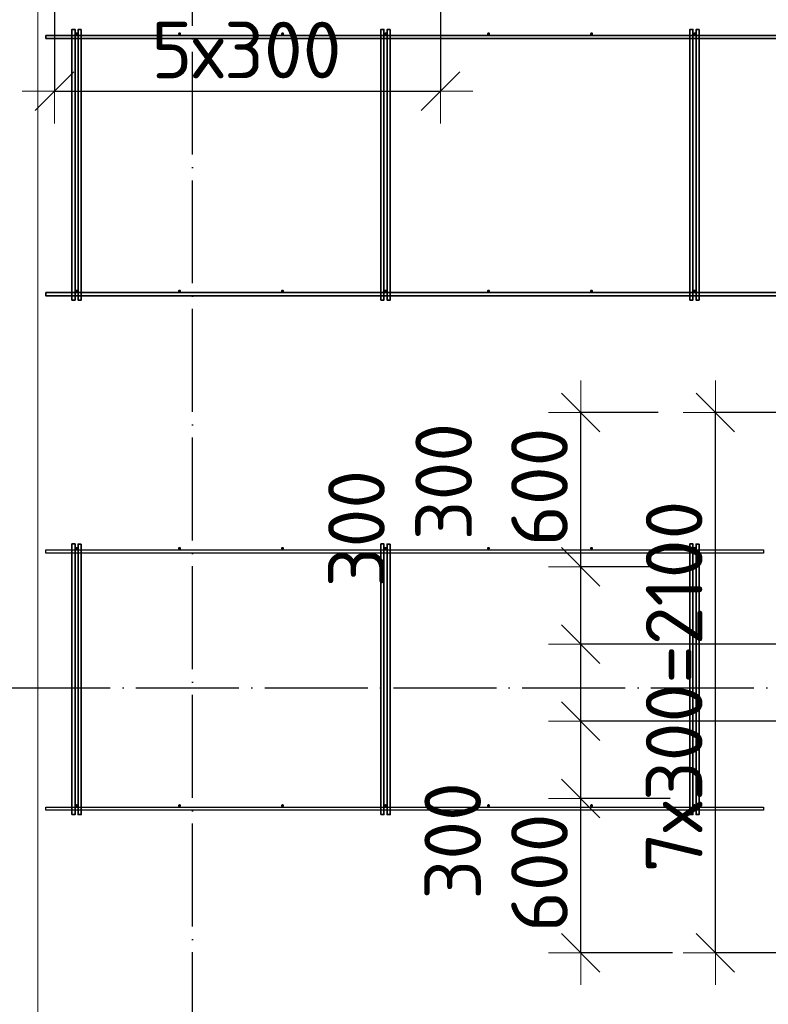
# Model space of a CAD drawing. Header units: millimetres. Extents: x -3725 to 93325, y -74170 to 82591.
# Tile 101 of 133: x 60529 to 63437, y 56030 to 59857. Entities that reach past the tile are written whole.
import ezdxf

# ---------------------------------------------------------------- set-up
doc = ezdxf.new("R2010")
doc.units = ezdxf.units.MM
doc.header["$PDMODE"] = 65
for name, pattern in [('______11', [500, 400, -50, 0, -50]), ('______3', [500, 400, -100]), ('______5', [1100, 800, -100, 100, -100])]:
    doc.linetypes.add(name, pattern=pattern)
doc.layers.add('Арм.стержн. Фиксатор', color=7, linetype='Continuous', lineweight=35, true_color=0x501e0f)
doc.layers.add('Осевая линия_ общее', color=7, linetype='______5', lineweight=13, true_color=0xa0a0a0)
for name, color, linetype, lineweight in [('Балка_ общее', 7, '______3', 13), ('Размерная линия_ общее', 7, 'Continuous', 13), ('Фундамент (1)', 7, 'Continuous', 35)]:
    doc.layers.add(name, color=color, linetype=linetype, lineweight=lineweight)
doc.styles.add('ISOCPEUR', font='ISOCPEUR')
doc.dimstyles.new('DIMSTYLE_3', dxfattribs={"dimtxt": 220, "dimasz": 250, "dimexe": 0, "dimexo": 0, "dimgap": 110, "dimtad": 2, "dimdec": 0, "dimrnd": 5, "dimzin": 12, "dimdsep": 46, "dimtxsty": 'ISOCPEUR', "dimblk1": 'ALL_ML_STRICH', "dimblk2": 'ALL_ML_STRICH', "dimsah": 1, "dimcen": 0, "dimclrd": 7, "dimclre": 256, "dimclrt": 7, "dimadec": 0, "dimazin": 0, "dimtfac": 1, "dimtdec": 0, "dimtix": 1, "dimtmove": 2, "dimatfit": 3, "dimfxl": 0, "dimtzin": 0, "dimlwd": 0, "dimlwe": -3, "dimarcsym": 0})
doc.dimstyles.new('DIMSTYLE_5', dxfattribs={"dimtxt": 220, "dimasz": 250, "dimexe": 0, "dimexo": 0, "dimgap": 110, "dimtad": 2, "dimdec": 0, "dimrnd": 5, "dimzin": 12, "dimdsep": 46, "dimtxsty": 'ISOCPEUR', "dimblk1": 'ALL_ML_STRICH', "dimblk2": 'ALL_ML_STRICH', "dimsah": 1, "dimcen": 0, "dimclrd": 7, "dimclre": 256, "dimclrt": 7, "dimadec": 0, "dimazin": 0, "dimtfac": 1, "dimtdec": 0, "dimtix": 1, "dimtmove": 2, "dimatfit": 3, "dimfxl": 0, "dimtvp": 1.2, "dimtzin": 0, "dimlwd": 0, "dimlwe": -3, "dimarcsym": 0})

# ---------------------------------------------------------------- blocks, each defined once
blk = doc.blocks.new('СЛОЖНЫЙ_ОБЪЕКТ_5')
at = {"layer": 'Осевая линия_ общее', "color": 253, "linetype": '______11', "lineweight": -3, "true_color": 0xa0a0a0, "transparency": 33554687}
for p, q in [((61200, 45830), (61200, 69510)), ((57980, 57260), (76830, 57260))]:
    blk.add_line(p, q, dxfattribs=at)
blk = doc.blocks.new('ALL_ML_STRICH')
at = {"color": 0, "linetype": 'ByBlock', "lineweight": -2}
for p, q in [((0, -0.5), (0, 0.5)), ((-0.3, -0.3), (0.3, 0.3)), ((-1, 0), (0.5, 0))]:
    blk.add_line(p, q, dxfattribs=at)
blk = doc.blocks.new('*D114')
at = {"layer": 'DEFPOINTS', "color": 7, "linetype": 'Continuous', "lineweight": 13, "transparency": 33554687}
for p in [(60664, 60958.6), (62164, 60137.3), (60664, 59579.2)]:
    blk.add_point(p, dxfattribs=at)
at = {"layer": 'Размерная линия_ общее', "color": 253, "linetype": 'Continuous', "lineweight": -2, "true_color": 0xa0a0a0, "transparency": 33554687}
for p, q in [((60664, 60858.6), (60664, 59579.2)), ((62164, 60037.3), (62164, 59579.2))]:
    blk.add_line(p, q, dxfattribs=at)
at = {"layer": 'Размерная линия_ общее', "color": 7, "linetype": 'Continuous', "lineweight": -2, "transparency": 33554687}
blk.add_line((60664, 59579.2), (62164, 59579.2), dxfattribs=at)
at = {"layer": 'Размерная линия_ общее', "color": 7, "linetype": 'Continuous', "lineweight": 13, "transparency": 33554687, "xscale": 250, "yscale": 250, "zscale": 250, "rotation": 180}
blk.add_blockref('ALL_ML_STRICH', (60664, 59579.2), dxfattribs=at)
at = {"layer": 'Размерная линия_ общее', "color": 7, "linetype": 'Continuous', "lineweight": 13, "transparency": 33554687, "xscale": 250, "yscale": 250, "zscale": 250}
blk.add_blockref('ALL_ML_STRICH', (62164, 59579.2), dxfattribs=at)
at = {"layer": 'Размерная линия_ общее', "color": 7, "linetype": 'Continuous', "lineweight": 13, "transparency": 33554687, "insert": (61040, 59849.2), "char_height": 220, "width": 11, "attachment_point": 1, "line_spacing_factor": 0.60241, "style": 'ISOCPEUR'}
blk.add_mtext('5х300', dxfattribs=at)
blk = doc.blocks.new('*D148')
at = {"layer": 'DEFPOINTS', "color": 7, "linetype": 'Continuous', "lineweight": 13, "transparency": 33554687}
for p in [(63707.5, 58330), (63230.9, 56230), (63707.5, 56230)]:
    blk.add_point(p, dxfattribs=at)
at = {"layer": 'Размерная линия_ общее', "color": 253, "linetype": 'Continuous', "lineweight": -2, "true_color": 0xa0a0a0, "transparency": 33554687}
for p, q in [((63607.5, 58330), (63230.9, 58330)), ((63607.5, 56230), (63230.9, 56230))]:
    blk.add_line(p, q, dxfattribs=at)
at = {"layer": 'Размерная линия_ общее', "color": 7, "linetype": 'Continuous', "lineweight": -2, "transparency": 33554687}
blk.add_line((63230.9, 56230), (63230.9, 58330), dxfattribs=at)
at = {"layer": 'Размерная линия_ общее', "color": 7, "linetype": 'Continuous', "lineweight": 13, "transparency": 33554687, "xscale": 250, "yscale": 250, "zscale": 250}
for p, rotation in [((63230.9, 58330), 90), ((63230.9, 56230), 270)]:
    blk.add_blockref('ALL_ML_STRICH', p, dxfattribs=dict(at, rotation=rotation))
at = {"layer": 'Размерная линия_ общее', "color": 7, "linetype": 'Continuous', "lineweight": 13, "transparency": 33554687, "insert": (62960.9, 56543), "char_height": 220, "width": 11, "attachment_point": 1, "rotation": 90, "line_spacing_factor": 0.60241, "style": 'ISOCPEUR'}
blk.add_mtext('7х300=2100', dxfattribs=at)
blk = doc.blocks.new('*D149')
at = {"layer": 'DEFPOINTS', "color": 7, "linetype": 'Continuous', "lineweight": 13, "transparency": 33554687}
for p in [(63155.9, 56830), (62707.9, 56230), (63164.3, 56230)]:
    blk.add_point(p, dxfattribs=at)
at = {"layer": 'Размерная линия_ общее', "color": 253, "linetype": 'Continuous', "lineweight": -2, "true_color": 0xa0a0a0, "transparency": 33554687}
for p, q in [((63055.9, 56830), (62707.9, 56830)), ((63064.3, 56230), (62707.9, 56230))]:
    blk.add_line(p, q, dxfattribs=at)
at = {"layer": 'Размерная линия_ общее', "color": 7, "linetype": 'Continuous', "lineweight": -2, "transparency": 33554687}
blk.add_line((62707.9, 56230), (62707.9, 56830), dxfattribs=at)
at = {"layer": 'Размерная линия_ общее', "color": 7, "linetype": 'Continuous', "lineweight": 13, "transparency": 33554687, "xscale": 250, "yscale": 250, "zscale": 250}
for p, rotation in [((62707.9, 56830), 90), ((62707.9, 56230), 270)]:
    blk.add_blockref('ALL_ML_STRICH', p, dxfattribs=dict(at, rotation=rotation))
at = {"layer": 'Размерная линия_ общее', "color": 7, "linetype": 'Continuous', "lineweight": 13, "transparency": 33554687, "insert": (62547.9, 56541), "char_height": 220, "width": 660, "attachment_point": 5, "rotation": 90, "style": 'ISOCPEUR'}
blk.add_mtext('\\A1;{600}', dxfattribs=at)
blk = doc.blocks.new('*D150')
at = {"layer": 'DEFPOINTS', "color": 7, "linetype": 'Continuous', "lineweight": 13, "transparency": 33554687}
for p in [(64621.1, 57130), (62707.9, 56830), (63155.9, 56830)]:
    blk.add_point(p, dxfattribs=at)
at = {"layer": 'Размерная линия_ общее', "color": 253, "linetype": 'Continuous', "lineweight": -2, "true_color": 0xa0a0a0, "transparency": 33554687}
for p, q in [((64521.1, 57130), (62707.9, 57130)), ((63055.9, 56830), (62707.9, 56830))]:
    blk.add_line(p, q, dxfattribs=at)
at = {"layer": 'Размерная линия_ общее', "color": 7, "linetype": 'Continuous', "lineweight": -2, "transparency": 33554687}
blk.add_line((62707.9, 56830), (62707.9, 57130), dxfattribs=at)
at = {"layer": 'Размерная линия_ общее', "color": 7, "linetype": 'Continuous', "lineweight": 13, "transparency": 33554687, "xscale": 250, "yscale": 250, "zscale": 250}
for p, rotation in [((62707.9, 57130), 90), ((62707.9, 56830), 270)]:
    blk.add_blockref('ALL_ML_STRICH', p, dxfattribs=dict(at, rotation=rotation))
at = {"layer": 'Размерная линия_ общее', "color": 7, "linetype": 'Continuous', "lineweight": 13, "transparency": 33554687, "insert": (62210.9, 56665.1), "char_height": 220, "width": 660, "attachment_point": 5, "rotation": 90, "style": 'ISOCPEUR'}
blk.add_mtext('\\A1;{300}', dxfattribs=at)
blk = doc.blocks.new('*D151')
at = {"layer": 'DEFPOINTS', "color": 7, "linetype": 'Continuous', "lineweight": 13, "transparency": 33554687}
for p in [(64621.1, 57430), (62707.9, 57130), (64621.1, 57130)]:
    blk.add_point(p, dxfattribs=at)
at = {"layer": 'Размерная линия_ общее', "color": 253, "linetype": 'Continuous', "lineweight": -2, "true_color": 0xa0a0a0, "transparency": 33554687}
for p, q in [((64521.1, 57430), (62707.9, 57430)), ((64521.1, 57130), (62707.9, 57130))]:
    blk.add_line(p, q, dxfattribs=at)
at = {"layer": 'Размерная линия_ общее', "color": 7, "linetype": 'Continuous', "lineweight": -2, "transparency": 33554687}
blk.add_line((62707.9, 57130), (62707.9, 57430), dxfattribs=at)
at = {"layer": 'Размерная линия_ общее', "color": 7, "linetype": 'Continuous', "lineweight": 13, "transparency": 33554687, "xscale": 250, "yscale": 250, "zscale": 250}
for p, rotation in [((62707.9, 57430), 90), ((62707.9, 57130), 270)]:
    blk.add_blockref('ALL_ML_STRICH', p, dxfattribs=dict(at, rotation=rotation))
at = {"layer": 'Размерная линия_ общее', "color": 7, "linetype": 'Continuous', "lineweight": 13, "transparency": 33554687, "insert": (61837.1, 57878.9), "char_height": 220, "width": 660, "attachment_point": 5, "rotation": 90, "style": 'ISOCPEUR'}
blk.add_mtext('\\A1;{300}', dxfattribs=at)
blk = doc.blocks.new('*D152')
at = {"layer": 'DEFPOINTS', "color": 7, "linetype": 'Continuous', "lineweight": 13, "transparency": 33554687}
for p in [(63103.9, 57730), (62707.9, 57430), (64621.1, 57430)]:
    blk.add_point(p, dxfattribs=at)
at = {"layer": 'Размерная линия_ общее', "color": 253, "linetype": 'Continuous', "lineweight": -2, "true_color": 0xa0a0a0, "transparency": 33554687}
for p, q in [((63003.9, 57730), (62707.9, 57730)), ((64521.1, 57430), (62707.9, 57430))]:
    blk.add_line(p, q, dxfattribs=at)
at = {"layer": 'Размерная линия_ общее', "color": 7, "linetype": 'Continuous', "lineweight": -2, "transparency": 33554687}
blk.add_line((62707.9, 57430), (62707.9, 57730), dxfattribs=at)
at = {"layer": 'Размерная линия_ общее', "color": 7, "linetype": 'Continuous', "lineweight": 13, "transparency": 33554687, "xscale": 250, "yscale": 250, "zscale": 250}
for p, rotation in [((62707.9, 57730), 90), ((62707.9, 57430), 270)]:
    blk.add_blockref('ALL_ML_STRICH', p, dxfattribs=dict(at, rotation=rotation))
at = {"layer": 'Размерная линия_ общее', "color": 7, "linetype": 'Continuous', "lineweight": 13, "transparency": 33554687, "insert": (62175.8, 58061.9), "char_height": 220, "width": 660, "attachment_point": 5, "rotation": 90, "style": 'ISOCPEUR'}
blk.add_mtext('\\A1;{300}', dxfattribs=at)
blk = doc.blocks.new('*D153')
at = {"layer": 'DEFPOINTS', "color": 7, "linetype": 'Continuous', "lineweight": 13, "transparency": 33554687}
for p in [(63109.4, 58330), (62707.9, 57730), (63103.9, 57730)]:
    blk.add_point(p, dxfattribs=at)
at = {"layer": 'Размерная линия_ общее', "color": 253, "linetype": 'Continuous', "lineweight": -2, "true_color": 0xa0a0a0, "transparency": 33554687}
for p, q in [((63009.4, 58330), (62707.9, 58330)), ((63003.9, 57730), (62707.9, 57730))]:
    blk.add_line(p, q, dxfattribs=at)
at = {"layer": 'Размерная линия_ общее', "color": 7, "linetype": 'Continuous', "lineweight": -2, "transparency": 33554687}
blk.add_line((62707.9, 57730), (62707.9, 58330), dxfattribs=at)
at = {"layer": 'Размерная линия_ общее', "color": 7, "linetype": 'Continuous', "lineweight": 13, "transparency": 33554687, "xscale": 250, "yscale": 250, "zscale": 250}
for p, rotation in [((62707.9, 58330), 90), ((62707.9, 57730), 270)]:
    blk.add_blockref('ALL_ML_STRICH', p, dxfattribs=dict(at, rotation=rotation))
at = {"layer": 'Размерная линия_ общее', "color": 7, "linetype": 'Continuous', "lineweight": 13, "transparency": 33554687, "insert": (62547.9, 58041), "char_height": 220, "width": 660, "attachment_point": 5, "rotation": 90, "style": 'ISOCPEUR'}
blk.add_mtext('\\A1;{600}', dxfattribs=at)

msp = doc.modelspace()

# ---------------------------------------------------------------- hatches: boundary and pattern name
at = {"layer": 'Арм.стержн. Фиксатор', "linetype": 'Continuous', "lineweight": 35, "transparency": 33554687}
for points in [[(60756, 59802), (60755.5, 59804.3), (60754.2, 59806.2), (60752.3, 59807.5), (60750, 59808), (60747.7, 59807.5), (60745.8, 59806.2), (60744.5, 59804.3), (60744, 59802), (60744.5, 59799.7), (60745.8, 59797.8), (60747.7, 59796.5), (60750, 59796), (60752.3, 59796.5), (60754.2, 59797.8), (60755.5, 59799.7)], [(61156, 59802), (61155.5, 59804.3), (61154.2, 59806.2), (61152.3, 59807.5), (61150, 59808), (61147.7, 59807.5), (61145.8, 59806.2), (61144.5, 59804.3), (61144, 59802), (61144.5, 59799.7), (61145.8, 59797.8), (61147.7, 59796.5), (61150, 59796), (61152.3, 59796.5), (61154.2, 59797.8), (61155.5, 59799.7)], [(61556, 59802), (61555.5, 59804.3), (61554.2, 59806.2), (61552.3, 59807.5), (61550, 59808), (61547.7, 59807.5), (61545.8, 59806.2), (61544.5, 59804.3), (61544, 59802), (61544.5, 59799.7), (61545.8, 59797.8), (61547.7, 59796.5), (61550, 59796), (61552.3, 59796.5), (61554.2, 59797.8), (61555.5, 59799.7)], [(61956, 59802), (61955.5, 59804.3), (61954.2, 59806.2), (61952.3, 59807.5), (61950, 59808), (61947.7, 59807.5), (61945.8, 59806.2), (61944.5, 59804.3), (61944, 59802), (61944.5, 59799.7), (61945.8, 59797.8), (61947.7, 59796.5), (61950, 59796), (61952.3, 59796.5), (61954.2, 59797.8), (61955.5, 59799.7)], [(62356, 59802), (62355.5, 59804.3), (62354.2, 59806.2), (62352.3, 59807.5), (62350, 59808), (62347.7, 59807.5), (62345.8, 59806.2), (62344.5, 59804.3), (62344, 59802), (62344.5, 59799.7), (62345.8, 59797.8), (62347.7, 59796.5), (62350, 59796), (62352.3, 59796.5), (62354.2, 59797.8), (62355.5, 59799.7)], [(62756, 59802), (62755.5, 59804.3), (62754.2, 59806.2), (62752.3, 59807.5), (62750, 59808), (62747.7, 59807.5), (62745.8, 59806.2), (62744.5, 59804.3), (62744, 59802), (62744.5, 59799.7), (62745.8, 59797.8), (62747.7, 59796.5), (62750, 59796), (62752.3, 59796.5), (62754.2, 59797.8), (62755.5, 59799.7)], [(63156, 59802), (63155.5, 59804.3), (63154.2, 59806.2), (63152.3, 59807.5), (63150, 59808), (63147.7, 59807.5), (63145.8, 59806.2), (63144.5, 59804.3), (63144, 59802), (63144.5, 59799.7), (63145.8, 59797.8), (63147.7, 59796.5), (63150, 59796), (63152.3, 59796.5), (63154.2, 59797.8), (63155.5, 59799.7)], [(60756, 58802), (60755.5, 58804.3), (60754.2, 58806.2), (60752.3, 58807.5), (60750, 58808), (60747.7, 58807.5), (60745.8, 58806.2), (60744.5, 58804.3), (60744, 58802), (60744.5, 58799.7), (60745.8, 58797.8), (60747.7, 58796.5), (60750, 58796), (60752.3, 58796.5), (60754.2, 58797.8), (60755.5, 58799.7)], [(61156, 58802), (61155.5, 58804.3), (61154.2, 58806.2), (61152.3, 58807.5), (61150, 58808), (61147.7, 58807.5), (61145.8, 58806.2), (61144.5, 58804.3), (61144, 58802), (61144.5, 58799.7), (61145.8, 58797.8), (61147.7, 58796.5), (61150, 58796), (61152.3, 58796.5), (61154.2, 58797.8), (61155.5, 58799.7)], [(61556, 58802), (61555.5, 58804.3), (61554.2, 58806.2), (61552.3, 58807.5), (61550, 58808), (61547.7, 58807.5), (61545.8, 58806.2), (61544.5, 58804.3), (61544, 58802), (61544.5, 58799.7), (61545.8, 58797.8), (61547.7, 58796.5), (61550, 58796), (61552.3, 58796.5), (61554.2, 58797.8), (61555.5, 58799.7)], [(61956, 58802), (61955.5, 58804.3), (61954.2, 58806.2), (61952.3, 58807.5), (61950, 58808), (61947.7, 58807.5), (61945.8, 58806.2), (61944.5, 58804.3), (61944, 58802), (61944.5, 58799.7), (61945.8, 58797.8), (61947.7, 58796.5), (61950, 58796), (61952.3, 58796.5), (61954.2, 58797.8), (61955.5, 58799.7)], [(62356, 58802), (62355.5, 58804.3), (62354.2, 58806.2), (62352.3, 58807.5), (62350, 58808), (62347.7, 58807.5), (62345.8, 58806.2), (62344.5, 58804.3), (62344, 58802), (62344.5, 58799.7), (62345.8, 58797.8), (62347.7, 58796.5), (62350, 58796), (62352.3, 58796.5), (62354.2, 58797.8), (62355.5, 58799.7)], [(62756, 58802), (62755.5, 58804.3), (62754.2, 58806.2), (62752.3, 58807.5), (62750, 58808), (62747.7, 58807.5), (62745.8, 58806.2), (62744.5, 58804.3), (62744, 58802), (62744.5, 58799.7), (62745.8, 58797.8), (62747.7, 58796.5), (62750, 58796), (62752.3, 58796.5), (62754.2, 58797.8), (62755.5, 58799.7)], [(63156, 58802), (63155.5, 58804.3), (63154.2, 58806.2), (63152.3, 58807.5), (63150, 58808), (63147.7, 58807.5), (63145.8, 58806.2), (63144.5, 58804.3), (63144, 58802), (63144.5, 58799.7), (63145.8, 58797.8), (63147.7, 58796.5), (63150, 58796), (63152.3, 58796.5), (63154.2, 58797.8), (63155.5, 58799.7)], [(60756, 57802), (60755.5, 57804.3), (60754.2, 57806.2), (60752.3, 57807.5), (60750, 57808), (60747.7, 57807.5), (60745.8, 57806.2), (60744.5, 57804.3), (60744, 57802), (60744.5, 57799.7), (60745.8, 57797.8), (60747.7, 57796.5), (60750, 57796), (60752.3, 57796.5), (60754.2, 57797.8), (60755.5, 57799.7)], [(61156, 57802), (61155.5, 57804.3), (61154.2, 57806.2), (61152.3, 57807.5), (61150, 57808), (61147.7, 57807.5), (61145.8, 57806.2), (61144.5, 57804.3), (61144, 57802), (61144.5, 57799.7), (61145.8, 57797.8), (61147.7, 57796.5), (61150, 57796), (61152.3, 57796.5), (61154.2, 57797.8), (61155.5, 57799.7)], [(61556, 57802), (61555.5, 57804.3), (61554.2, 57806.2), (61552.3, 57807.5), (61550, 57808), (61547.7, 57807.5), (61545.8, 57806.2), (61544.5, 57804.3), (61544, 57802), (61544.5, 57799.7), (61545.8, 57797.8), (61547.7, 57796.5), (61550, 57796), (61552.3, 57796.5), (61554.2, 57797.8), (61555.5, 57799.7)], [(61956, 57802), (61955.5, 57804.3), (61954.2, 57806.2), (61952.3, 57807.5), (61950, 57808), (61947.7, 57807.5), (61945.8, 57806.2), (61944.5, 57804.3), (61944, 57802), (61944.5, 57799.7), (61945.8, 57797.8), (61947.7, 57796.5), (61950, 57796), (61952.3, 57796.5), (61954.2, 57797.8), (61955.5, 57799.7)], [(62356, 57802), (62355.5, 57804.3), (62354.2, 57806.2), (62352.3, 57807.5), (62350, 57808), (62347.7, 57807.5), (62345.8, 57806.2), (62344.5, 57804.3), (62344, 57802), (62344.5, 57799.7), (62345.8, 57797.8), (62347.7, 57796.5), (62350, 57796), (62352.3, 57796.5), (62354.2, 57797.8), (62355.5, 57799.7)], [(62756, 57802), (62755.5, 57804.3), (62754.2, 57806.2), (62752.3, 57807.5), (62750, 57808), (62747.7, 57807.5), (62745.8, 57806.2), (62744.5, 57804.3), (62744, 57802), (62744.5, 57799.7), (62745.8, 57797.8), (62747.7, 57796.5), (62750, 57796), (62752.3, 57796.5), (62754.2, 57797.8), (62755.5, 57799.7)], [(63156, 57802), (63155.5, 57804.3), (63154.2, 57806.2), (63152.3, 57807.5), (63150, 57808), (63147.7, 57807.5), (63145.8, 57806.2), (63144.5, 57804.3), (63144, 57802), (63144.5, 57799.7), (63145.8, 57797.8), (63147.7, 57796.5), (63150, 57796), (63152.3, 57796.5), (63154.2, 57797.8), (63155.5, 57799.7)], [(60756, 56802), (60755.5, 56804.3), (60754.2, 56806.2), (60752.3, 56807.5), (60750, 56808), (60747.7, 56807.5), (60745.8, 56806.2), (60744.5, 56804.3), (60744, 56802), (60744.5, 56799.7), (60745.8, 56797.8), (60747.7, 56796.5), (60750, 56796), (60752.3, 56796.5), (60754.2, 56797.8), (60755.5, 56799.7)], [(61156, 56802), (61155.5, 56804.3), (61154.2, 56806.2), (61152.3, 56807.5), (61150, 56808), (61147.7, 56807.5), (61145.8, 56806.2), (61144.5, 56804.3), (61144, 56802), (61144.5, 56799.7), (61145.8, 56797.8), (61147.7, 56796.5), (61150, 56796), (61152.3, 56796.5), (61154.2, 56797.8), (61155.5, 56799.7)], [(61556, 56802), (61555.5, 56804.3), (61554.2, 56806.2), (61552.3, 56807.5), (61550, 56808), (61547.7, 56807.5), (61545.8, 56806.2), (61544.5, 56804.3), (61544, 56802), (61544.5, 56799.7), (61545.8, 56797.8), (61547.7, 56796.5), (61550, 56796), (61552.3, 56796.5), (61554.2, 56797.8), (61555.5, 56799.7)], [(61956, 56802), (61955.5, 56804.3), (61954.2, 56806.2), (61952.3, 56807.5), (61950, 56808), (61947.7, 56807.5), (61945.8, 56806.2), (61944.5, 56804.3), (61944, 56802), (61944.5, 56799.7), (61945.8, 56797.8), (61947.7, 56796.5), (61950, 56796), (61952.3, 56796.5), (61954.2, 56797.8), (61955.5, 56799.7)], [(62356, 56802), (62355.5, 56804.3), (62354.2, 56806.2), (62352.3, 56807.5), (62350, 56808), (62347.7, 56807.5), (62345.8, 56806.2), (62344.5, 56804.3), (62344, 56802), (62344.5, 56799.7), (62345.8, 56797.8), (62347.7, 56796.5), (62350, 56796), (62352.3, 56796.5), (62354.2, 56797.8), (62355.5, 56799.7)], [(62756, 56802), (62755.5, 56804.3), (62754.2, 56806.2), (62752.3, 56807.5), (62750, 56808), (62747.7, 56807.5), (62745.8, 56806.2), (62744.5, 56804.3), (62744, 56802), (62744.5, 56799.7), (62745.8, 56797.8), (62747.7, 56796.5), (62750, 56796), (62752.3, 56796.5), (62754.2, 56797.8), (62755.5, 56799.7)], [(63156, 56802), (63155.5, 56804.3), (63154.2, 56806.2), (63152.3, 56807.5), (63150, 56808), (63147.7, 56807.5), (63145.8, 56806.2), (63144.5, 56804.3), (63144, 56802), (63144.5, 56799.7), (63145.8, 56797.8), (63147.7, 56796.5), (63150, 56796), (63152.3, 56796.5), (63154.2, 56797.8), (63155.5, 56799.7)]]:
    msp.add_hatch(color=22, dxfattribs=at).paths.add_polyline_path(points)

# ---------------------------------------------------------------- linework, layer by layer
at = {"layer": 'Арм.стержн. Фиксатор', "color": 22, "linetype": 'Continuous', "lineweight": 35, "transparency": 33554687}
for points in [[(60630, 59796), (76310, 59796), (76310, 59784), (60630, 59784), (60630, 59796)], [(60630, 59796), (76310, 59796), (76310, 59784), (60630, 59784), (60630, 59796)], [(60732, 58767.1), (60732, 59819.2), (60744, 59819.2), (60744, 58767.1), (60732, 58767.1)], [(60768, 59818.9), (60768, 58766.9), (60756, 58766.9), (60756, 59818.9), (60768, 59818.9)], [(61932, 58767.1), (61932, 59819.2), (61944, 59819.2), (61944, 58767.1), (61932, 58767.1)], [(61968, 59818.9), (61968, 58766.9), (61956, 58766.9), (61956, 59818.9), (61968, 59818.9)], [(63132, 58767.1), (63132, 59819.2), (63144, 59819.2), (63144, 58767.1), (63132, 58767.1)], [(63168, 59818.9), (63168, 58766.9), (63156, 58766.9), (63156, 59818.9), (63168, 59818.9)], [(60630, 58796), (76310, 58796), (76310, 58784), (60630, 58784), (60630, 58796)], [(60630, 58796), (76310, 58796), (76310, 58784), (60630, 58784), (60630, 58796)], [(60732, 56767.1), (60732, 57819.2), (60744, 57819.2), (60744, 56767.1), (60732, 56767.1)], [(60768, 57818.9), (60768, 56766.9), (60756, 56766.9), (60756, 57818.9), (60768, 57818.9)], [(61932, 56767.1), (61932, 57819.2), (61944, 57819.2), (61944, 56767.1), (61932, 56767.1)], [(61968, 57818.9), (61968, 56766.9), (61956, 56766.9), (61956, 57818.9), (61968, 57818.9)], [(63132, 56767.1), (63132, 57819.2), (63144, 57819.2), (63144, 56767.1), (63132, 56767.1)], [(63168, 57818.9), (63168, 56766.9), (63156, 56766.9), (63156, 57818.9), (63168, 57818.9)]]:
    msp.add_lwpolyline(points, dxfattribs=at)
at = {"layer": 'Арм.стержн. Фиксатор', "color": 22, "linetype": 'Continuous', "lineweight": 25, "transparency": 33554687}
for points in [[(60630, 57796), (63418.2, 57796), (63418.2, 57784), (60630, 57784), (60630, 57796)], [(60630, 57796), (63418.2, 57796), (63418.2, 57784), (60630, 57784), (60630, 57796)], [(60630, 56796), (63418.2, 56796), (63418.2, 56784), (60630, 56784), (60630, 56796)], [(60630, 56796), (63418.2, 56796), (63418.2, 56784), (60630, 56784), (60630, 56796)]]:
    msp.add_lwpolyline(points, dxfattribs=at)
at = {"layer": 'Фундамент (1)', "color": 7, "lineweight": 18, "transparency": 33554687}
msp.add_line((60600, 54460), (60600, 60060), dxfattribs=at)
at = {"layer": 'Фундамент (1)', "color": 7, "linetype": 'Continuous', "lineweight": 18, "transparency": 33554687}
msp.add_line((60600, 54460), (60600, 60060), dxfattribs=at)

# ---------------------------------------------------------------- block references
at = {"layer": 'Балка_ общее', "color": 7, "linetype": 'Continuous', "lineweight": 13, "transparency": 33554687}
msp.add_blockref('СЛОЖНЫЙ_ОБЪЕКТ_5', (0, 0), dxfattribs=at)

# ---------------------------------------------------------------- dimensions: what is measured, and where the dimension line sits
at = {"layer": 'Размерная линия_ общее', "color": 7, "linetype": 'Continuous', "lineweight": 13, "transparency": 33554687}
dim = msp.add_linear_dim(base=(62164, 59579.2), p1=(60664, 60858.6), p2=(62164, 60037.3), text='5х300', dimstyle='DIMSTYLE_3', override={"dimpost": '<>', "dimclrd": 7, "dimclre": 253, "dimclrt": 7, "dimlwd": 0, "dimlwe": 65533}, dxfattribs=at)
dim.commit()
dim.dimension.update_dxf_attribs({"geometry": '*D114', "text_midpoint": (61414, 59689.2), "dimtype": 160})
for base, p1, p2, picture, middle in [((62707.9, 58330), (63003.9, 57730), (63009.4, 58330), '*D153', (62547.9, 58041)), ((62707.9, 57730), (64521.1, 57430), (63003.9, 57730), '*D152', (62175.8, 58061.9)), ((62707.9, 57430), (64521.1, 57130), (64521.1, 57430), '*D151', (61837.1, 57878.9)), ((62707.9, 57130), (63055.9, 56830), (64521.1, 57130), '*D150', (62210.9, 56665.1)), ((62707.9, 56830), (63064.3, 56230), (63055.9, 56830), '*D149', (62547.9, 56541))]:
    dim = msp.add_linear_dim(base=base, p1=p1, p2=p2, angle=90, dimstyle='DIMSTYLE_5', override={"dimpost": '<>', "dimclrd": 7, "dimclre": 253, "dimclrt": 7, "dimlwd": 0, "dimlwe": 65533}, dxfattribs=at)
    dim.commit()
    dim.dimension.update_dxf_attribs({"geometry": picture, "text_midpoint": middle, "dimtype": 160})
dim = msp.add_linear_dim(base=(63230.9, 58330), p1=(63607.5, 56230), p2=(63607.5, 58330), angle=90, text='7х300=2100', dimstyle='DIMSTYLE_3', override={"dimpost": '<>', "dimclrd": 7, "dimclre": 253, "dimclrt": 7, "dimlwd": 0, "dimlwe": 65533}, dxfattribs=at)
dim.commit()
dim.dimension.update_dxf_attribs({"geometry": '*D148', "text_midpoint": (63120.9, 57280), "dimtype": 160})

doc.saveas('drawing.dxf')
